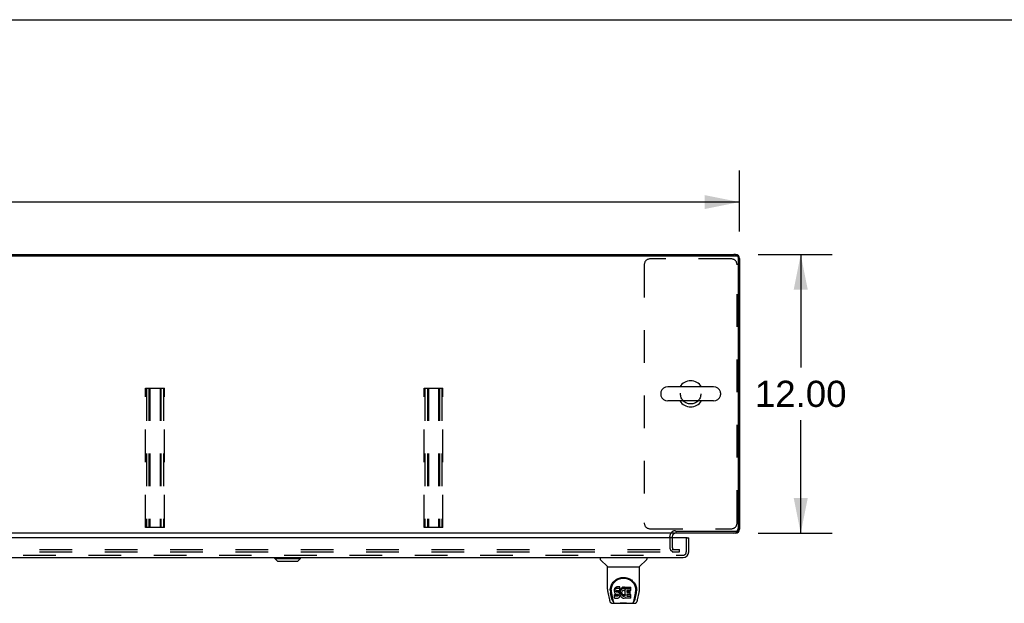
# Model space of a CAD drawing. Header units: inches. Extents: x 0 to 256, y 0 to 166.
# Tile 24 of 30: x 86 to 128, y 140 to 166. Entities that reach past the tile are written whole.
import ezdxf

# ---------------------------------------------------------------- set-up
doc = ezdxf.new("R2010")
doc.units = ezdxf.units.IN
doc.header["$LTSCALE"] = 14.074305
doc.header["$MEASUREMENT"] = 0
doc.linetypes.add('HIDDEN', pattern=[0.2, 0.1, -0.1])
doc.layers.get('0').update_dxf_attribs({"linetype": 'CONTINUOUS'})
for name, color, linetype in [('DEFAULT_2', 8, 'HIDDEN'), ('DIMENSIONS', 7, 'CONTINUOUS'), ('MAIN_OR_RIGHT_DOOR_ASSEMBLY', 7, 'CONTINUOUS')]:
    doc.layers.add(name, color=color, linetype=linetype)
doc.styles.get("Standard").update_dxf_attribs({"font": 'arial.ttf'})
doc.dimstyles.new('DIMSTYLE_1', dxfattribs={"dimtxt": 1.128955, "dimasz": 1.505273, "dimexe": 0.09, "dimexo": 0.07, "dimgap": 0.0375, "dimtad": 0, "dimtih": 1, "dimtoh": 1, "dimzin": 4, "dimdsep": 46, "dimtxsty": 'Standard', "dimblk": '_FILLED', "dimblk1": '_FILLED', "dimblk2": '_FILLED', "dimcen": 0.09, "dimazin": 1, "dimtfac": 1, "dimtdec": 3, "dimtofl": 0, "dimtmove": 0, "dimatfit": 3, "dimldrblk": '_FILLED', "dimfxl": 0, "dimtolj": 1, "dimtzin": 4, "dimarcsym": 0})

# ---------------------------------------------------------------- blocks, each defined once
blk = doc.blocks.new('_FILLED')
at = {"color": 0, "linetype": 'ByBlock'}
blk.add_solid([(0, 0), (-1, 0.2), (-1, -0.2)], dxfattribs=at)
blk = doc.blocks.new('*D5')
at = {"layer": 'DIMENSIONS', "color": 2, "linetype": 'Continuous'}
for p, q in [((43.538, 156.46), (43.538, 159.075)), ((116.538, 156.46), (116.538, 159.075)), ((43.538, 157.72), (77.501, 157.72)), ((116.538, 157.72), (82.575, 157.72))]:
    blk.add_line(p, q, dxfattribs=at)
at = {"layer": 'DIMENSIONS', "color": 2, "linetype": 'Continuous', "xscale": 1.5052732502, "yscale": 1.5052732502, "zscale": 1.5052732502, "rotation": 180}
blk.add_blockref('_FILLED', (43.538, 157.72), dxfattribs=at)
at = {"layer": 'DIMENSIONS', "color": 2, "linetype": 'Continuous', "xscale": 1.5052732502, "yscale": 1.5052732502, "zscale": 1.5052732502}
blk.add_blockref('_FILLED', (116.538, 157.72), dxfattribs=at)
at = {"layer": 'DIMENSIONS', "color": 2, "linetype": 'Continuous', "insert": (80.038, 158.285), "char_height": 1.129, "width": 3.94505, "attachment_point": 2, "line_spacing_factor": 0.9}
blk.add_mtext('73.00', dxfattribs=at)
blk = doc.blocks.new('*D6')
at = {"layer": 'DIMENSIONS', "color": 2, "linetype": 'Continuous'}
for p, q in [((117.346, 155.458), (120.531, 155.458)), ((119.176, 155.458), (119.176, 150.587)), ((119.176, 143.458), (119.176, 148.329)), ((117.346, 143.458), (120.531, 143.458))]:
    blk.add_line(p, q, dxfattribs=at)
at = {"layer": 'DIMENSIONS', "color": 2, "linetype": 'Continuous', "xscale": 1.5052732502, "yscale": 1.5052732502, "zscale": 1.5052732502}
for p, rotation in [((119.176, 155.458), 90), ((119.176, 143.458), 270)]:
    blk.add_blockref('_FILLED', p, dxfattribs=dict(at, rotation=rotation))
at = {"layer": 'DIMENSIONS', "color": 2, "linetype": 'Continuous', "insert": (119.176, 150.022), "char_height": 1.129, "width": 3.94505, "attachment_point": 2, "line_spacing_factor": 0.9}
blk.add_mtext('12.00', dxfattribs=at)

msp = doc.modelspace()

# ---------------------------------------------------------------- linework, layer by layer
at = {"color": 7, "linetype": 'Continuous'}
for p, q in [((0, 165.58), (255.896, 165.58)), ((43.653, 155.406), (116.424, 155.406)), ((116.372, 155.444), (116.372, 155.458)), ((116.49, 155.409), (116.468, 155.388)), ((116.486, 155.343), (116.486, 143.66)), ((116.538, 155.291), (116.525, 155.291)), ((113.147, 149.502), (113.147, 149.414)), ((115.422, 149.764), (113.447, 149.764)), ((115.722, 149.502), (115.722, 149.414)), ((115.422, 149.152), (113.447, 149.152)), ((113.736, 143.458), (45.091, 143.458)), ((113.781, 143.535), (116.361, 143.535)), ((113.789, 143.535), (113.789, 143.458)), ((113.538, 143.254), (113.538, 143.315))]:
    msp.add_line(p, q, dxfattribs=at)
at = {"color": 3, "linetype": 'Continuous'}
for p, q in [((43.785, 155.458), (116.292, 155.458)), ((116.372, 155.458), (116.292, 155.458)), ((116.538, 155.291), (116.538, 143.624)), ((116.372, 143.458), (113.785, 143.458)), ((113.642, 143.315), (113.642, 143.254))]:
    msp.add_line(p, q, dxfattribs=at)
for points in [[(116.372, 155.458), (116.364, 155.456), (116.357, 155.45), (116.356, 155.449)], [(116.53, 155.276), (116.53, 155.276), (116.536, 155.284), (116.538, 155.291)]]:
    msp.add_lwpolyline(points, dxfattribs=at)
for centre, radius, start, end in [((116.292, 155.211), 0.246, 49.9128, 90), ((116.372, 155.291), 0.167, 0, 90), ((116.292, 155.211), 0.246, 0, 40.0804), ((113.785, 143.315), 0.142, 90, 180), ((116.292, 143.704), 0.246, 270, 360), ((116.372, 143.624), 0.167, 270, 360)]:
    msp.add_arc(centre, radius, start, end, dxfattribs=at)
at = {"color": 7, "linetype": 'Continuous'}
for centre, radius, start, end in [((116.424, 155.343), 0.0625, 0, 90), ((114.434, 149.458), 0.562, 32.9567, 147.0433), ((113.291, 149.502), 0.144, 164.3697, 180), ((113.291, 149.414), 0.144, 180, 195.6303), ((113.447, 149.458), 0.306, 90, 164.3697), ((113.447, 149.458), 0.306, 195.6303, 270), ((115.422, 149.458), 0.306, 15.6303, 90), ((115.422, 149.458), 0.306, 270, 344.3697), ((115.578, 149.502), 0.144, 0, 15.6303), ((115.578, 149.414), 0.144, 344.3697, 360), ((114.434, 149.458), 0.562, 212.956, 327.044), ((113.785, 143.315), 0.246, 144.6728, 180), ((116.361, 143.66), 0.125, 270, 360)]:
    msp.add_arc(centre, radius, start, end, dxfattribs=at)
at = {"layer": 'DEFAULT_2', "color": 8, "linetype": 'HIDDEN'}
for p, q in [((112.434, 155.02), (112.434, 143.895)), ((116.184, 155.27), (112.684, 155.27)), ((116.434, 143.895), (116.434, 155.02)), ((90.945, 149.704), (91.757, 149.704)), ((90.945, 143.704), (90.945, 149.704)), ((90.985, 149.704), (90.985, 143.704)), ((91.092, 149.704), (91.092, 143.704)), ((91.132, 149.704), (91.132, 143.704)), ((91.57, 149.704), (91.57, 143.704)), ((91.61, 149.704), (91.61, 143.704)), ((91.717, 149.704), (91.717, 143.704)), ((91.757, 143.704), (91.757, 149.704)), ((102.945, 149.704), (103.757, 149.704)), ((102.945, 143.704), (102.945, 149.704)), ((102.985, 149.704), (102.985, 143.704)), ((103.092, 149.704), (103.092, 143.704)), ((103.132, 149.704), (103.132, 143.704)), ((103.57, 149.704), (103.57, 143.704)), ((103.61, 149.704), (103.61, 143.704)), ((103.717, 149.704), (103.717, 143.704)), ((103.757, 143.704), (103.757, 149.704)), ((91.757, 143.704), (90.945, 143.704)), ((103.757, 143.704), (102.945, 143.704)), ((112.684, 143.645), (116.184, 143.645)), ((113.538, 143.254), (113.538, 142.832)), ((113.642, 143.254), (113.642, 142.832)), ((80.747, 142.749), (113.638, 142.749)), ((80.747, 142.645), (113.638, 142.645)), ((113.642, 142.749), (113.955, 142.749)), ((113.642, 142.645), (113.955, 142.645)), ((113.955, 142.645), (113.955, 142.749))]:
    msp.add_line(p, q, dxfattribs=at)
msp.add_circle((114.434, 149.458), 0.438, dxfattribs=at)
for centre, radius, start, end in [((112.684, 155.02), 0.25, 90, 180), ((116.184, 155.02), 0.25, 0, 90), ((112.684, 143.895), 0.25, 180, 270), ((116.184, 143.895), 0.25, 270, 360), ((113.785, 143.315), 0.246, 90, 144.6728), ((113.725, 142.832), 0.186, 180, 270), ((113.725, 142.832), 0.0823, 180, 270)]:
    msp.add_arc(centre, radius, start, end, dxfattribs=at)
at = {"layer": 'MAIN_OR_RIGHT_DOOR_ASSEMBLY', "color": 3, "linetype": 'Continuous'}
for p, q in [((114.289, 143.254), (79.85, 143.254)), ((114.351, 142.646), (114.351, 143.254)), ((80.035, 142.4), (114.104, 142.4))]:
    msp.add_line(p, q, dxfattribs=at)
at = {"layer": 'MAIN_OR_RIGHT_DOOR_ASSEMBLY', "color": 8, "linetype": 'HIDDEN'}
for p, q in [((114.247, 142.646), (114.247, 143.254)), ((80.035, 142.504), (114.104, 142.504))]:
    msp.add_line(p, q, dxfattribs=at)
at = {"layer": 'MAIN_OR_RIGHT_DOOR_ASSEMBLY', "color": 7, "linetype": 'Continuous'}
for p, q in [((114.289, 143.254), (114.351, 143.254)), ((96.518, 142.361), (96.518, 142.4)), ((96.518, 142.361), (97.621, 142.361)), ((96.636, 142.242), (96.518, 142.361)), ((96.519, 142.361), (96.519, 142.4)), ((96.637, 142.242), (96.519, 142.361)), ((96.636, 142.242), (97.503, 142.242)), ((97.503, 142.242), (97.621, 142.361)), ((97.621, 142.361), (97.621, 142.4)), ((110.534, 142.4), (110.534, 142.338)), ((110.844, 142.012), (110.546, 142.31)), ((112.233, 142.012), (112.531, 142.31)), ((112.542, 142.4), (112.542, 142.338)), ((110.849, 142.006), (112.227, 142.006)), ((110.849, 141.034), (110.849, 142.006)), ((112.227, 141.035), (112.227, 142.006)), ((110.864, 140.891), (110.93, 140.586)), ((110.975, 141.065), (110.973, 141.002)), ((111.037, 140.614), (110.984, 140.884)), ((111.011, 140.992), (111.011, 140.969)), ((111.021, 140.871), (111.078, 140.579)), ((111.154, 141.038), (111.152, 141.014)), ((111.152, 140.947), (111.152, 141.014)), ((111.154, 140.971), (111.152, 140.947)), ((111.152, 140.947), (111.153, 140.923)), ((111.153, 140.923), (111.157, 140.9)), ((111.159, 141.061), (111.154, 141.038)), ((111.154, 140.971), (111.154, 141.038)), ((111.159, 140.994), (111.154, 140.971)), ((111.157, 140.9), (111.165, 140.878)), ((111.168, 141.084), (111.159, 141.061)), ((111.159, 140.994), (111.159, 141.061)), ((111.168, 141.017), (111.159, 140.994)), ((111.165, 140.878), (111.178, 140.858)), ((111.182, 141.103), (111.168, 141.084)), ((111.168, 141.017), (111.168, 141.084)), ((111.182, 141.037), (111.168, 141.017)), ((111.191, 141.111), (111.182, 141.103)), ((111.182, 141.037), (111.182, 141.103)), ((111.191, 141.045), (111.182, 141.037)), ((111.2, 141.118), (111.191, 141.111)), ((111.191, 141.045), (111.191, 141.111)), ((111.2, 141.051), (111.191, 141.045)), ((111.222, 141.128), (111.2, 141.118)), ((111.2, 141.051), (111.2, 141.118)), ((111.222, 141.061), (111.2, 141.051)), ((111.245, 141.135), (111.222, 141.128)), ((111.222, 141.061), (111.222, 141.128)), ((111.245, 141.068), (111.222, 141.061)), ((111.223, 140.936), (111.224, 140.951)), ((111.224, 140.928), (111.223, 140.936)), ((111.224, 140.951), (111.226, 140.966)), ((111.224, 140.928), (111.224, 140.951)), ((111.226, 140.921), (111.224, 140.928)), ((111.226, 140.966), (111.229, 140.972)), ((111.226, 140.921), (111.226, 140.966)), ((111.231, 140.915), (111.226, 140.921)), ((111.229, 140.972), (111.235, 140.977)), ((111.231, 140.915), (111.231, 140.974)), ((111.237, 140.911), (111.231, 140.915)), ((111.235, 140.977), (111.249, 140.982)), ((111.237, 140.977), (111.236, 140.978)), ((111.251, 140.973), (111.237, 140.977)), ((111.237, 140.911), (111.237, 140.977)), ((111.251, 140.907), (111.237, 140.911)), ((111.385, 141.135), (111.245, 141.135)), ((111.245, 141.068), (111.245, 141.135)), ((111.385, 141.068), (111.245, 141.068)), ((111.249, 140.982), (111.264, 140.983)), ((111.275, 140.974), (111.251, 140.973)), ((111.251, 140.907), (111.251, 140.973)), ((111.275, 140.907), (111.251, 140.907)), ((111.264, 140.983), (111.377, 140.983)), ((111.299, 140.973), (111.275, 140.974)), ((111.275, 140.907), (111.275, 140.974)), ((111.299, 140.906), (111.275, 140.907)), ((111.323, 140.968), (111.299, 140.973)), ((111.299, 140.906), (111.299, 140.973)), ((111.323, 140.901), (111.299, 140.906)), ((111.334, 140.963), (111.323, 140.968)), ((111.323, 140.901), (111.323, 140.968)), ((111.334, 140.896), (111.323, 140.901)), ((111.344, 140.956), (111.334, 140.963)), ((111.334, 140.896), (111.334, 140.963)), ((111.344, 140.889), (111.334, 140.896)), ((111.361, 140.939), (111.344, 140.956)), ((111.344, 140.889), (111.344, 140.956)), ((111.361, 140.872), (111.344, 140.889)), ((111.374, 140.919), (111.361, 140.939)), ((111.361, 140.872), (111.361, 140.939)), ((111.374, 140.852), (111.361, 140.872)), ((111.383, 140.897), (111.374, 140.919)), ((111.374, 140.852), (111.374, 140.919)), ((111.377, 140.983), (111.383, 140.983)), ((111.383, 140.983), (111.384, 140.989)), ((111.384, 140.893), (111.383, 140.897)), ((111.383, 140.83), (111.383, 140.897)), ((111.384, 140.989), (111.386, 141.002)), ((111.389, 140.971), (111.384, 140.927)), ((111.384, 140.86), (111.384, 140.927)), ((111.389, 140.904), (111.384, 140.86)), ((111.384, 140.86), (111.385, 140.838)), ((111.387, 141.092), (111.385, 141.135)), ((111.385, 141.068), (111.385, 141.135)), ((111.387, 141.025), (111.385, 141.068)), ((111.386, 141.002), (111.387, 141.025)), ((111.387, 141.025), (111.387, 141.092)), ((111.393, 140.993), (111.389, 140.971)), ((111.389, 140.904), (111.389, 140.971)), ((111.393, 140.926), (111.389, 140.904)), ((111.399, 141.014), (111.393, 140.993)), ((111.393, 140.926), (111.393, 140.993)), ((111.399, 140.948), (111.393, 140.926)), ((111.408, 141.035), (111.399, 141.014)), ((111.399, 140.948), (111.399, 141.014)), ((111.408, 140.968), (111.399, 140.948)), ((111.419, 141.054), (111.408, 141.035)), ((111.408, 140.968), (111.408, 141.035)), ((111.419, 140.988), (111.408, 140.968)), ((111.431, 141.073), (111.419, 141.054)), ((111.419, 140.988), (111.419, 141.054)), ((111.431, 141.006), (111.419, 140.988)), ((111.446, 141.089), (111.431, 141.073)), ((111.431, 141.006), (111.431, 141.073)), ((111.446, 141.023), (111.431, 141.006)), ((111.463, 141.105), (111.446, 141.089)), ((111.446, 141.023), (111.446, 141.089)), ((111.463, 141.038), (111.446, 141.023)), ((111.455, 140.875), (111.454, 140.849)), ((111.458, 140.902), (111.455, 140.875)), ((111.455, 140.835), (111.455, 140.875)), ((111.457, 140.895), (111.458, 140.889)), ((111.462, 140.915), (111.458, 140.902)), ((111.458, 140.889), (111.468, 140.864)), ((111.458, 140.822), (111.458, 140.889)), ((111.467, 140.927), (111.462, 140.915)), ((111.481, 141.118), (111.463, 141.105)), ((111.463, 141.038), (111.463, 141.105)), ((111.481, 141.051), (111.463, 141.038)), ((111.482, 140.95), (111.467, 140.927)), ((111.468, 140.864), (111.482, 140.841)), ((111.468, 140.798), (111.468, 140.864)), ((111.501, 141.126), (111.481, 141.118)), ((111.481, 141.051), (111.481, 141.118)), ((111.501, 141.06), (111.481, 141.051)), ((111.49, 140.96), (111.482, 140.95)), ((111.5, 140.968), (111.49, 140.96)), ((111.525, 140.978), (111.5, 140.968)), ((111.523, 141.131), (111.501, 141.126)), ((111.501, 141.06), (111.501, 141.126)), ((111.523, 141.065), (111.501, 141.06)), ((111.545, 141.134), (111.523, 141.131)), ((111.523, 141.065), (111.523, 141.131)), ((111.545, 141.067), (111.523, 141.065)), ((111.538, 140.982), (111.525, 140.978)), ((111.552, 140.981), (111.538, 140.982)), ((111.545, 141.134), (111.568, 141.133)), ((111.545, 141.067), (111.545, 141.134)), ((111.568, 141.066), (111.545, 141.067)), ((111.565, 140.978), (111.552, 140.981)), ((111.577, 140.973), (111.565, 140.978)), ((111.579, 141.131), (111.568, 141.133)), ((111.568, 141.066), (111.568, 141.133)), ((111.579, 141.065), (111.568, 141.066)), ((111.589, 141.128), (111.579, 141.131)), ((111.579, 141.065), (111.579, 141.131)), ((111.589, 141.061), (111.579, 141.065)), ((111.609, 141.044), (111.583, 140.976)), ((111.608, 141.116), (111.589, 141.128)), ((111.589, 141.061), (111.589, 141.128)), ((111.608, 141.049), (111.589, 141.061)), ((111.608, 141.116), (111.608, 141.049)), ((111.61, 141.112), (111.61, 141.049)), ((111.618, 141.133), (111.855, 141.133)), ((111.618, 140.741), (111.618, 141.133)), ((111.618, 141.066), (111.855, 141.066)), ((111.688, 140.978), (111.688, 140.911)), ((111.855, 140.983), (111.693, 140.983)), ((111.693, 140.973), (111.824, 140.973)), ((111.693, 140.906), (111.824, 140.906)), ((111.828, 140.829), (111.828, 140.969)), ((111.859, 140.987), (111.859, 141.128)), ((111.999, 140.579), (112.055, 140.868)), ((112.04, 140.614), (112.093, 140.884)), ((112.056, 140.868), (112.056, 140.872)), ((112.102, 141.065), (112.103, 141.002)), ((112.109, 140.979), (112.109, 140.98)), ((112.147, 140.586), (112.212, 140.891)), ((111.095, 140.51), (111.088, 140.51)), ((111.094, 140.514), (111.097, 140.505)), ((111.098, 140.504), (111.097, 140.505)), ((111.155, 140.662), (111.155, 140.803)), ((111.218, 140.808), (111.159, 140.808)), ((111.159, 140.741), (111.159, 140.808)), ((111.218, 140.741), (111.159, 140.741)), ((111.16, 140.657), (111.304, 140.657)), ((111.178, 140.858), (111.194, 140.84)), ((111.194, 140.84), (111.214, 140.827)), ((111.214, 140.827), (111.225, 140.823)), ((111.279, 140.809), (111.218, 140.808)), ((111.218, 140.741), (111.218, 140.808)), ((111.279, 140.742), (111.218, 140.741)), ((111.225, 140.823), (111.237, 140.821)), ((111.237, 140.821), (111.285, 140.82)), ((111.295, 140.81), (111.279, 140.809)), ((111.279, 140.742), (111.279, 140.809)), ((111.295, 140.743), (111.279, 140.742)), ((111.285, 140.82), (111.292, 140.82)), ((111.292, 140.82), (111.299, 140.817)), ((111.301, 140.813), (111.295, 140.81)), ((111.295, 140.743), (111.295, 140.81)), ((111.301, 140.746), (111.295, 140.743)), ((111.299, 140.817), (111.305, 140.813)), ((111.303, 140.815), (111.301, 140.813)), ((111.301, 140.746), (111.301, 140.813)), ((111.306, 140.752), (111.301, 140.746)), ((111.304, 140.657), (111.316, 140.658)), ((111.305, 140.813), (111.31, 140.807)), ((111.306, 140.752), (111.306, 140.811)), ((111.316, 140.764), (111.306, 140.752)), ((111.31, 140.807), (111.317, 140.793)), ((111.316, 140.764), (111.316, 140.795)), ((111.318, 140.771), (111.316, 140.764)), ((111.316, 140.658), (111.327, 140.662)), ((111.317, 140.793), (111.319, 140.778)), ((111.318, 140.771), (111.318, 140.783)), ((111.319, 140.778), (111.318, 140.771)), ((111.327, 140.662), (111.347, 140.676)), ((111.347, 140.676), (111.364, 140.693)), ((111.364, 140.693), (111.37, 140.703)), ((111.37, 140.703), (111.376, 140.714)), ((111.383, 140.83), (111.374, 140.852)), ((111.376, 140.714), (111.384, 140.736)), ((111.39, 140.807), (111.383, 140.83)), ((111.384, 140.736), (111.39, 140.759)), ((111.385, 140.838), (111.388, 140.815)), ((111.388, 140.815), (111.393, 140.794)), ((111.392, 140.783), (111.39, 140.807)), ((111.39, 140.759), (111.392, 140.783)), ((111.392, 140.783), (111.392, 140.798)), ((111.393, 140.794), (111.4, 140.773)), ((111.4, 140.773), (111.421, 140.733)), ((111.421, 140.733), (111.434, 140.715)), ((111.434, 140.715), (111.449, 140.698)), ((111.449, 140.698), (111.465, 140.683)), ((111.454, 140.849), (111.455, 140.835)), ((111.455, 140.835), (111.458, 140.822)), ((111.458, 140.822), (111.468, 140.798)), ((111.465, 140.683), (111.483, 140.669)), ((111.468, 140.798), (111.482, 140.775)), ((111.482, 140.841), (111.49, 140.831)), ((111.482, 140.775), (111.482, 140.841)), ((111.482, 140.775), (111.49, 140.765)), ((111.483, 140.669), (111.493, 140.664)), ((111.49, 140.831), (111.501, 140.822)), ((111.49, 140.765), (111.49, 140.831)), ((111.49, 140.765), (111.501, 140.756)), ((111.493, 140.664), (111.503, 140.661)), ((111.501, 140.822), (111.512, 140.815)), ((111.501, 140.756), (111.501, 140.822)), ((111.501, 140.756), (111.512, 140.748)), ((111.503, 140.661), (111.525, 140.655)), ((111.512, 140.815), (111.524, 140.81)), ((111.512, 140.748), (111.512, 140.815)), ((111.512, 140.748), (111.524, 140.743)), ((111.524, 140.81), (111.537, 140.808)), ((111.524, 140.743), (111.524, 140.81)), ((111.524, 140.743), (111.537, 140.741)), ((111.525, 140.655), (111.547, 140.653)), ((111.537, 140.808), (111.551, 140.807)), ((111.537, 140.741), (111.537, 140.808)), ((111.537, 140.741), (111.551, 140.741)), ((111.547, 140.653), (111.569, 140.656)), ((111.551, 140.807), (111.564, 140.809)), ((111.551, 140.741), (111.551, 140.807)), ((111.551, 140.741), (111.564, 140.743)), ((111.564, 140.809), (111.577, 140.813)), ((111.564, 140.743), (111.564, 140.809)), ((111.564, 140.743), (111.577, 140.747)), ((111.569, 140.656), (111.59, 140.662)), ((111.577, 140.813), (111.589, 140.819)), ((111.577, 140.747), (111.577, 140.813)), ((111.577, 140.747), (111.589, 140.752)), ((111.589, 140.819), (111.6, 140.826)), ((111.589, 140.752), (111.589, 140.819)), ((111.589, 140.752), (111.6, 140.76)), ((111.59, 140.662), (111.609, 140.674)), ((111.6, 140.826), (111.6, 140.76)), ((111.606, 140.825), (111.618, 140.808)), ((111.606, 140.758), (111.618, 140.741)), ((111.62, 140.674), (111.609, 140.674)), ((111.609, 140.674), (111.609, 140.674)), ((111.62, 140.661), (111.62, 140.674)), ((111.856, 140.657), (111.624, 140.657)), ((111.689, 140.82), (111.689, 140.742)), ((111.824, 140.824), (111.694, 140.824)), ((111.694, 140.805), (111.856, 140.805)), ((111.694, 140.738), (111.856, 140.738)), ((111.86, 140.661), (111.86, 140.8)), ((111.979, 140.505), (111.983, 140.514)), ((111.979, 140.504), (111.979, 140.505)), ((111.988, 140.51), (111.981, 140.51)), ((111.053, 140.431), (112.023, 140.431)), ((111.14, 140.431), (111.134, 140.431)), ((111.14, 140.431), (111.139, 140.431)), ((111.938, 140.431), (111.937, 140.431))]:
    msp.add_line(p, q, dxfattribs=at)
for points in [[(110.968, 140.992), (110.97, 141.035), (110.978, 141.087), (110.989, 141.136), (111.005, 141.182), (111.023, 141.225), (111.045, 141.266), (111.069, 141.304), (111.096, 141.34), (111.126, 141.374), (111.158, 141.405), (111.192, 141.433), (111.229, 141.459), (111.268, 141.482), (111.309, 141.502), (111.352, 141.519), (111.396, 141.532), (111.442, 141.542), (111.489, 141.548), (111.536, 141.55), (111.584, 141.548), (111.631, 141.543), (111.677, 141.533), (111.721, 141.52), (111.764, 141.503), (111.805, 141.484), (111.845, 141.461), (111.881, 141.436), (111.916, 141.407), (111.948, 141.377), (111.978, 141.343), (112.005, 141.308), (112.03, 141.27), (112.052, 141.229), (112.07, 141.186), (112.086, 141.14), (112.098, 141.092), (112.106, 141.04), (112.109, 140.992)], [(111.011, 140.992), (111.012, 141.013), (111.013, 141.037), (111.016, 141.061), (111.02, 141.085), (111.024, 141.108), (111.03, 141.131), (111.037, 141.154), (111.044, 141.176), (111.053, 141.198), (111.062, 141.219), (111.073, 141.239), (111.084, 141.259), (111.095, 141.278), (111.107, 141.296), (111.12, 141.313), (111.133, 141.329), (111.147, 141.345), (111.161, 141.36), (111.175, 141.374), (111.19, 141.388), (111.205, 141.401), (111.22, 141.413), (111.236, 141.424), (111.251, 141.434), (111.267, 141.444), (111.283, 141.453), (111.299, 141.462), (111.315, 141.47), (111.33, 141.477), (111.346, 141.483), (111.362, 141.489), (111.378, 141.495), (111.394, 141.499), (111.41, 141.504), (111.426, 141.507), (111.442, 141.511), (111.458, 141.513), (111.474, 141.515), (111.49, 141.517), (111.506, 141.518), (111.522, 141.519), (111.538, 141.519), (111.554, 141.519), (111.569, 141.519), (111.585, 141.517), (111.601, 141.516), (111.617, 141.513), (111.633, 141.511), (111.649, 141.508), (111.665, 141.504), (111.681, 141.5), (111.697, 141.495), (111.713, 141.49), (111.729, 141.484), (111.745, 141.477), (111.761, 141.47), (111.777, 141.462), (111.793, 141.454), (111.809, 141.445), (111.825, 141.435), (111.84, 141.424), (111.856, 141.413), (111.871, 141.401), (111.886, 141.389), (111.901, 141.375), (111.915, 141.361), (111.929, 141.346), (111.943, 141.33), (111.956, 141.313), (111.969, 141.296), (111.981, 141.278), (111.993, 141.259), (112.004, 141.239), (112.014, 141.219), (112.023, 141.198), (112.032, 141.177), (112.04, 141.154), (112.047, 141.132), (112.052, 141.109), (112.057, 141.085), (112.061, 141.061), (112.063, 141.037), (112.065, 141.013), (112.065, 140.992)], [(110.849, 141.034), (110.85, 141.008), (110.853, 140.965), (110.858, 140.923), (110.864, 140.891)], [(110.967, 140.979), (110.967, 140.984), (110.968, 140.992)], [(111.011, 140.969), (111.012, 140.953), (111.013, 140.925), (111.016, 140.897), (111.021, 140.871)], [(112.056, 140.872), (112.057, 140.875), (112.057, 140.878), (112.058, 140.881), (112.058, 140.884), (112.059, 140.887), (112.059, 140.891), (112.06, 140.894), (112.06, 140.898), (112.061, 140.901), (112.061, 140.905), (112.062, 140.909), (112.062, 140.913), (112.063, 140.916), (112.063, 140.921), (112.063, 140.925), (112.064, 140.929), (112.064, 140.933), (112.064, 140.938), (112.065, 140.942), (112.065, 140.947), (112.065, 140.952), (112.065, 140.957), (112.065, 140.962), (112.065, 140.967), (112.065, 140.992)], [(112.109, 140.992), (112.109, 140.985), (112.109, 140.98)], [(112.212, 140.891), (112.218, 140.922), (112.224, 140.965), (112.227, 141.007), (112.227, 141.035)], [(110.93, 140.586), (110.933, 140.571), (110.938, 140.55), (110.944, 140.532), (110.951, 140.515), (110.957, 140.5), (110.965, 140.487), (110.973, 140.475), (110.982, 140.464), (110.993, 140.453), (111.006, 140.445), (111.019, 140.438), (111.034, 140.434), (111.05, 140.432), (111.053, 140.431)], [(111.078, 140.579), (111.08, 140.567), (111.083, 140.553), (111.087, 140.54), (111.09, 140.527), (111.094, 140.514)], [(111.098, 140.504), (111.103, 140.492), (111.109, 140.479), (111.115, 140.468), (111.122, 140.459), (111.13, 140.451), (111.138, 140.444), (111.147, 140.438), (111.156, 140.434), (111.166, 140.432), (111.174, 140.431)], [(111.159, 140.808), (111.159, 140.808), (111.158, 140.808), (111.158, 140.808), (111.157, 140.807), (111.157, 140.807), (111.157, 140.807), (111.156, 140.807), (111.156, 140.806), (111.156, 140.806), (111.155, 140.805), (111.155, 140.805), (111.155, 140.804), (111.155, 140.804), (111.155, 140.803)], [(111.159, 140.741), (111.159, 140.741), (111.158, 140.741), (111.158, 140.741), (111.157, 140.741), (111.157, 140.74), (111.157, 140.74), (111.156, 140.74), (111.156, 140.739), (111.156, 140.739), (111.155, 140.739), (111.155, 140.738), (111.155, 140.738), (111.155, 140.737), (111.155, 140.736)], [(111.255, 140.431), (111.275, 140.432), (111.297, 140.434), (111.321, 140.436), (111.345, 140.438), (111.371, 140.441), (111.398, 140.444), (111.425, 140.447), (111.454, 140.449), (111.483, 140.451), (111.512, 140.452), (111.541, 140.452), (111.57, 140.452), (111.599, 140.451), (111.628, 140.449), (111.656, 140.446), (111.683, 140.444), (111.709, 140.441), (111.734, 140.438), (111.758, 140.436), (111.78, 140.433), (111.802, 140.432), (111.822, 140.431)], [(111.255, 140.431), (111.277, 140.432), (111.304, 140.434), (111.331, 140.436), (111.359, 140.439), (111.388, 140.442), (111.417, 140.445), (111.447, 140.447), (111.477, 140.449), (111.507, 140.45), (111.538, 140.45), (111.568, 140.45), (111.599, 140.449), (111.629, 140.447), (111.659, 140.445), (111.688, 140.442), (111.745, 140.436)], [(111.745, 140.436), (111.773, 140.434), (111.799, 140.432), (111.822, 140.431)], [(111.903, 140.431), (111.91, 140.432), (111.92, 140.434), (111.93, 140.438), (111.939, 140.444), (111.947, 140.451), (111.954, 140.459), (111.961, 140.468), (111.968, 140.479), (111.974, 140.491), (111.979, 140.504)], [(111.983, 140.514), (111.987, 140.527), (111.99, 140.54), (111.993, 140.553), (111.996, 140.567), (111.999, 140.579)], [(112.023, 140.431), (112.038, 140.433), (112.051, 140.436), (112.064, 140.441), (112.075, 140.447), (112.086, 140.455), (112.095, 140.464), (112.103, 140.474), (112.111, 140.485), (112.117, 140.496), (112.124, 140.509), (112.129, 140.523), (112.135, 140.538), (112.14, 140.555), (112.144, 140.574), (112.147, 140.586)]]:
    msp.add_lwpolyline(points, dxfattribs=at)
at = {"layer": 'MAIN_OR_RIGHT_DOOR_ASSEMBLY', "color": 3, "linetype": 'Continuous'}
msp.add_arc((114.104, 142.646), 0.246, 270, 360, dxfattribs=at)
at = {"layer": 'MAIN_OR_RIGHT_DOOR_ASSEMBLY', "color": 8, "linetype": 'HIDDEN'}
msp.add_arc((114.104, 142.646), 0.142, 270, 360, dxfattribs=at)
at = {"layer": 'MAIN_OR_RIGHT_DOOR_ASSEMBLY', "color": 7, "linetype": 'Continuous'}
for centre, radius, start, end in [((110.574, 142.338), 0.0394, 180, 225), ((112.503, 142.338), 0.0394, 315, 360), ((110.858, 142.026), 0.0197, 225, 262.5), ((112.219, 142.026), 0.0197, 277.5, 315)]:
    msp.add_arc(centre, radius, start, end, dxfattribs=at)
for centre, major_axis, ratio, start_param, end_param in [((111.538, 140.992), (0, 0.565), 0.999848, 1.129542, 1.76365), ((111.579, 140.977), (0, 0.00448), 1, -3.557718, -1.937287), ((111.605, 141.112), (0, 0.00448), 1, -1.566905, -0.665444), ((111.605, 141.046), (0, 0.00448), 1, 4.345898, 5.617742), ((111.693, 140.978), (0.00448, 0), 1, 1.570796, 3.141593), ((111.693, 140.911), (0.00448, 0), 1, -3.141593, -1.570796), ((111.693, 140.978), (0.00448, 0), 1, 3.535633, 4.712389), ((111.824, 140.969), (0.00448, 0), 1, 0, 1.570796), ((111.824, 140.902), (0.00448, 0), 1, 0, 1.570796), ((111.855, 141.128), (0, 0.00448), 1, -1.570796, 0), ((111.855, 141.062), (0.00448, 0), 1, 0, 1.570796), ((111.855, 140.987), (0.00448, 0), 1, -1.570796, 0), ((111.538, 140.992), (0, 0.565), 0.999848, 4.519536, 5.157611), ((111.095, 140.865), (0.007, 0.354), 0.213027, -3.923008, -3.13761), ((111.16, 140.662), (0.00483, 0), 1, 3.141593, 4.712389), ((111.603, 140.823), (0, 0.00448), 1, 0, 0.651783), ((111.603, 140.756), (0.00448, 0), 1, 0.594971, 2.222579), ((111.603, 140.823), (0.00448, 0), 1, 0.594971, 1.570796), ((111.624, 140.661), (0.00448, 0), 1, -3.141593, -1.570796), ((111.694, 140.82), (0.00448, 0), 1, 1.570796, 3.141593), ((111.694, 140.809), (0.00448, 0), 1, -3.141593, -1.570796), ((111.694, 140.742), (0.00448, 0), 1, -3.141593, -1.570796), ((111.824, 140.829), (0.00448, 0), 1, -1.570796, 0), ((111.856, 140.8), (0.00448, 0), 1, 0, 1.570796), ((111.856, 140.733), (0.00448, 0), 1, 0, 1.570796), ((111.856, 140.661), (0.00448, 0), 1, -1.570796, 0), ((111.982, 140.865), (-0.007, 0.354), 0.213027, -3.145575, -2.360177)]:
    msp.add_ellipse(centre, major_axis=major_axis, ratio=ratio, start_param=start_param, end_param=end_param, dxfattribs=at)

# ---------------------------------------------------------------- dimensions: what is measured, and where the dimension line sits
at = {"layer": 'DIMENSIONS', "color": 2, "linetype": 'Continuous'}
for base, p1, p2, angle, picture, middle in [((43.538, 157.72), (116.538, 159.145), (43.538, 159.145), 180, '*D5', (80.038, 157.714)), ((119.176, 143.458), (117.276, 155.458), (117.276, 143.458), 270, '*D6', (119.224, 149.452))]:
    dim = msp.add_linear_dim(base=base, p1=p1, p2=p2, angle=angle, dimstyle='DIMSTYLE_1', dxfattribs=at)
    dim.commit()
    dim.dimension.update_dxf_attribs({"geometry": picture, "text_midpoint": middle, "dimtype": 160})

doc.saveas('drawing.dxf')
